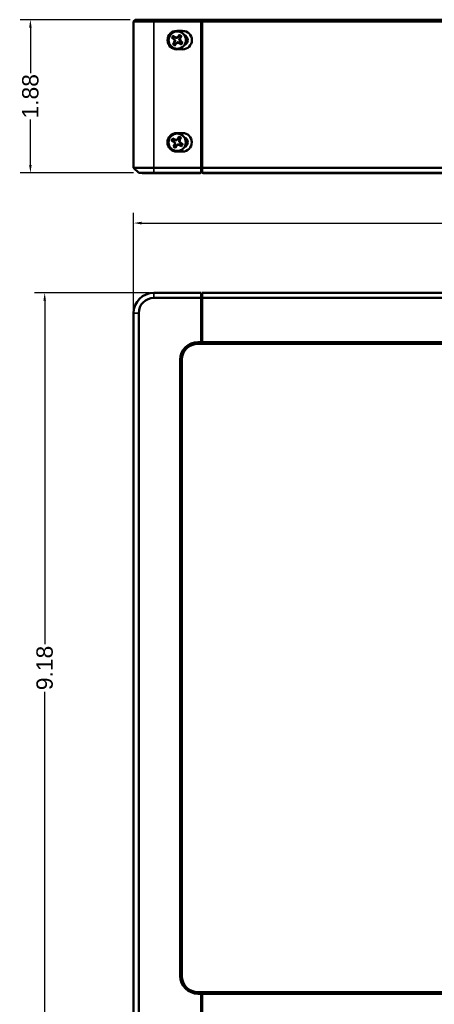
# Model space of a CAD drawing. Header units: inches. Extents: x 0.3 to 31, y 0.5 to 21.4.
# Tile 3 of 6: x 7.4 to 12.4, y 6.9 to 18.9. Entities that reach past the tile are written whole.
import ezdxf

# ---------------------------------------------------------------- set-up
doc = ezdxf.new("R2010")
doc.units = ezdxf.units.IN
doc.header["$MEASUREMENT"] = 0
for name, color, linetype, lineweight in [('Dimension (ANSI)', 7, 'Continuous', 25), ('Visible (ANSI)', 7, 'Continuous', 50), ('Visible Narrow (ANSI)', 7, 'Continuous', 35)]:
    doc.layers.add(name, color=color, linetype=linetype, lineweight=lineweight)
doc.styles.add('Ross DEFAULT-ANSI', font='arial.ttf')
doc.dimstyles.new('Ross Fabrication Imperial-ANSI', dxfattribs={"dimtxt": 0.2, "dimasz": 0.098425, "dimexe": 0.125, "dimexo": 0.0625, "dimgap": 0.031496, "dimtad": 0, "dimtih": 1, "dimtoh": 1, "dimrnd": 1e-08, "dimzin": 0, "dimdsep": 46, "dimtxsty": 'Ross DEFAULT-ANSI', "dimcen": 0.09, "dimdle": 0.393701, "dimclrd": 179, "dimclre": 179, "dimclrt": 179, "dimadec": 0, "dimazin": 0, "dimtfac": 0.6, "dimtofl": 0, "dimtmove": 0, "dimatfit": 3, "dimfxl": 1, "dimtolj": 1, "dimtzin": 4, "dimlwd": 25, "dimlwe": 25, "dimarcsym": 0})

# ---------------------------------------------------------------- blocks, each defined once
blk = doc.blocks.new('*D5')
at = {"layer": 'Defpoints', "color": 0, "linetype": 'Continuous', "transparency": 16777216}
for p in [(23.75, 16.415), (8.76, 15.312), (23.75, 15.312)]:
    blk.add_point(p, dxfattribs=at)
at = {"layer": 'Dimension (ANSI)', "color": 179, "linetype": 'Continuous', "lineweight": 25, "true_color": 0x262658, "transparency": 16777216}
for p, q in [((8.76, 15.375), (8.76, 16.54)), ((23.75, 15.375), (23.75, 16.54)), ((8.858, 16.415), (15.895, 16.415)), ((23.651, 16.415), (16.614, 16.415))]:
    blk.add_line(p, q, dxfattribs=at)
at = {"layer": 'Dimension (ANSI)', "color": 179, "linetype": 'Continuous', "true_color": 0x262658, "transparency": 16777216}
for points in [[(8.858, 16.431), (8.858, 16.398), (8.76, 16.415)], [(23.651, 16.431), (23.651, 16.398), (23.75, 16.415)]]:
    blk.add_solid(points, dxfattribs=at)
at = {"layer": 'Dimension (ANSI)', "color": 179, "linetype": 'Continuous', "lineweight": 25, "true_color": 0x262658, "transparency": 16777216, "insert": (16.255, 16.415), "char_height": 0.2, "attachment_point": 5, "style": 'Ross DEFAULT-ANSI'}
blk.add_mtext('\\A1;14.99', dxfattribs=at)
blk = doc.blocks.new('*D6')
at = {"layer": 'Defpoints', "color": 0, "linetype": 'Continuous', "transparency": 16777216}
for p in [(9.01, 15.562), (7.671, 6.38), (9.01, 6.38)]:
    blk.add_point(p, dxfattribs=at)
at = {"layer": 'Dimension (ANSI)', "color": 179, "linetype": 'Continuous', "lineweight": 25, "true_color": 0x262658, "transparency": 16777216}
for p, q in [((8.947, 15.562), (7.546, 15.562)), ((7.671, 15.464), (7.671, 11.263)), ((7.671, 6.478), (7.671, 10.68)), ((8.947, 6.38), (7.546, 6.38))]:
    blk.add_line(p, q, dxfattribs=at)
at = {"layer": 'Dimension (ANSI)', "color": 179, "linetype": 'Continuous', "true_color": 0x262658, "transparency": 16777216}
for points in [[(7.655, 15.464), (7.687, 15.464), (7.671, 15.562)], [(7.655, 6.478), (7.687, 6.478), (7.671, 6.38)]]:
    blk.add_solid(points, dxfattribs=at)
at = {"layer": 'Dimension (ANSI)', "color": 179, "linetype": 'Continuous', "lineweight": 25, "true_color": 0x262658, "transparency": 16777216, "insert": (7.671, 10.971), "char_height": 0.2, "attachment_point": 5, "rotation": 90, "style": 'Ross DEFAULT-ANSI'}
blk.add_mtext('\\A1;9.18', dxfattribs=at)
blk = doc.blocks.new('*D8')
at = {"layer": 'Defpoints', "color": 0, "linetype": 'Continuous', "transparency": 16777216}
for p in [(7.496, 18.903), (8.78, 18.903), (8.823, 17.028)]:
    blk.add_point(p, dxfattribs=at)
at = {"layer": 'Dimension (ANSI)', "color": 179, "linetype": 'Continuous', "lineweight": 25, "true_color": 0x262658, "transparency": 16777216}
for p, q in [((8.717, 18.903), (7.371, 18.903)), ((7.496, 18.805), (7.496, 18.248)), ((7.496, 17.127), (7.496, 17.684)), ((8.76, 17.028), (7.371, 17.028))]:
    blk.add_line(p, q, dxfattribs=at)
at = {"layer": 'Dimension (ANSI)', "color": 179, "linetype": 'Continuous', "true_color": 0x262658, "transparency": 16777216}
for points in [[(7.48, 18.805), (7.512, 18.805), (7.496, 18.903)], [(7.48, 17.127), (7.512, 17.127), (7.496, 17.028)]]:
    blk.add_solid(points, dxfattribs=at)
at = {"layer": 'Dimension (ANSI)', "color": 179, "linetype": 'Continuous', "lineweight": 25, "true_color": 0x262658, "transparency": 16777216, "insert": (7.496, 17.966), "char_height": 0.2, "attachment_point": 5, "rotation": 90, "style": 'Ross DEFAULT-ANSI'}
blk.add_mtext('\\A1;1.88', dxfattribs=at)

msp = doc.modelspace()

# ---------------------------------------------------------------- linework, layer by layer
at = {"layer": 'Visible (ANSI)'}
for p, q in [((8.78, 18.903), (8.76, 18.883)), ((8.76, 18.883), (8.76, 17.091)), ((9.01, 18.883), (8.76, 18.883)), ((8.78, 18.903), (9.01, 18.903)), ((9.59, 18.903), (9.01, 18.903)), ((9.01, 18.883), (9.59, 18.883)), ((9.59, 18.883), (9.59, 18.903)), ((9.59, 18.903), (9.6, 18.903)), ((9.59, 17.091), (9.59, 18.883)), ((22.91, 18.903), (9.6, 18.903)), ((9.6, 18.903), (9.6, 18.883)), ((9.6, 18.883), (22.91, 18.883)), ((9.6, 18.883), (9.6, 17.091)), ((9.23, 18.681), (9.252, 18.666)), ((9.269, 18.689), (9.246, 18.705)), ((9.267, 18.686), (9.269, 18.689)), ((9.289, 18.684), (9.269, 18.689)), ((9.361, 18.766), (9.289, 18.766)), ((9.307, 18.696), (9.289, 18.684)), ((9.29, 18.679), (9.289, 18.684)), ((9.323, 18.718), (9.307, 18.696)), ((9.309, 18.693), (9.307, 18.696)), ((9.326, 18.659), (9.33, 18.679)), ((9.327, 18.681), (9.33, 18.679)), ((9.33, 18.679), (9.346, 18.702)), ((9.259, 18.627), (9.243, 18.605)), ((9.255, 18.668), (9.252, 18.666)), ((9.252, 18.666), (9.264, 18.648)), ((9.264, 18.648), (9.259, 18.627)), ((9.262, 18.626), (9.259, 18.627)), ((9.269, 18.649), (9.264, 18.648)), ((9.266, 18.588), (9.282, 18.611)), ((9.28, 18.613), (9.282, 18.611)), ((9.282, 18.611), (9.3, 18.622)), ((9.299, 18.628), (9.3, 18.622)), ((9.3, 18.622), (9.321, 18.618)), ((9.32, 18.658), (9.326, 18.659)), ((9.322, 18.621), (9.321, 18.618)), ((9.321, 18.618), (9.343, 18.602)), ((9.337, 18.641), (9.326, 18.659)), ((9.334, 18.639), (9.337, 18.641)), ((9.359, 18.625), (9.337, 18.641)), ((9.289, 18.541), (9.361, 18.541)), ((9.36, 17.516), (9.288, 17.516)), ((9.316, 17.47), (9.302, 17.447)), ((9.227, 17.425), (9.251, 17.412)), ((9.265, 17.436), (9.241, 17.45)), ((9.261, 17.374), (9.247, 17.35)), ((9.253, 17.414), (9.251, 17.412)), ((9.251, 17.412), (9.264, 17.395)), ((9.264, 17.395), (9.261, 17.374)), ((9.264, 17.373), (9.261, 17.374)), ((9.263, 17.433), (9.265, 17.436)), ((9.269, 17.396), (9.264, 17.395)), ((9.285, 17.434), (9.265, 17.436)), ((9.272, 17.336), (9.286, 17.36)), ((9.283, 17.362), (9.286, 17.36)), ((9.302, 17.447), (9.285, 17.434)), ((9.287, 17.428), (9.285, 17.434)), ((9.286, 17.36), (9.302, 17.373)), ((9.301, 17.378), (9.302, 17.373)), ((9.305, 17.444), (9.302, 17.447)), ((9.302, 17.373), (9.323, 17.37)), ((9.319, 17.41), (9.324, 17.412)), ((9.324, 17.374), (9.323, 17.37)), ((9.323, 17.37), (9.347, 17.357)), ((9.324, 17.434), (9.327, 17.433)), ((9.324, 17.412), (9.327, 17.433)), ((9.337, 17.395), (9.324, 17.412)), ((9.327, 17.433), (9.34, 17.457)), ((9.335, 17.393), (9.337, 17.395)), ((9.361, 17.381), (9.337, 17.395)), ((9.288, 17.291), (9.36, 17.291)), ((9.6, 17.253), (9.59, 17.253)), ((9.59, 17.163), (9.6, 17.163)), ((9.6, 17.153), (9.59, 17.153)), ((8.76, 17.091), (9.01, 17.091)), ((8.823, 17.028), (8.76, 17.091)), ((9.01, 17.028), (8.823, 17.028)), ((8.864, 17.028), (8.864, 17.027)), ((9.58, 17.027), (8.864, 17.027)), ((9.59, 17.091), (9.01, 17.091)), ((9.01, 17.028), (9.59, 17.028)), ((9.58, 17.028), (9.58, 17.027)), ((9.59, 17.028), (9.59, 17.091)), ((22.91, 17.091), (9.6, 17.091)), ((9.6, 17.091), (9.6, 17.028)), ((9.6, 17.028), (22.91, 17.028)), ((9.61, 17.028), (9.61, 17.027)), ((22.9, 17.027), (9.61, 17.027)), ((9.59, 15.562), (9.01, 15.562)), ((9.59, 15.499), (9.59, 15.562)), ((22.91, 15.562), (9.6, 15.562)), ((9.6, 15.562), (9.6, 15.499)), ((9.01, 15.499), (9.59, 15.499)), ((9.59, 15.499), (9.59, 14.957)), ((9.6, 15.499), (22.91, 15.499)), ((9.6, 15.499), (9.6, 14.957)), ((8.76, 15.312), (8.76, 6.63)), ((8.823, 6.63), (8.823, 15.312)), ((9.6, 15.42), (9.59, 15.42)), ((9.59, 15.3), (9.6, 15.3)), ((9.59, 15.285), (9.6, 15.285)), ((9.59, 14.957), (9.548, 14.957)), ((9.59, 14.937), (9.59, 14.957)), ((9.59, 14.941), (9.6, 14.941)), ((9.6, 14.957), (9.6, 14.937)), ((22.91, 14.957), (9.6, 14.957)), ((9.548, 14.937), (9.59, 14.937)), ((9.6, 14.939), (9.59, 14.939)), ((9.6, 14.937), (9.59, 14.937)), ((9.6, 14.937), (22.91, 14.937)), ((9.332, 14.742), (9.332, 7.201)), ((9.352, 7.201), (9.352, 14.742)), ((9.59, 7.005), (9.548, 7.005)), ((9.59, 7.005), (9.6, 7.005)), ((9.59, 6.985), (9.59, 7.005)), ((9.6, 7.003), (9.59, 7.003)), ((9.59, 7.001), (9.6, 7.001)), ((9.6, 7.005), (9.6, 6.985)), ((22.91, 7.005), (9.6, 7.005)), ((9.548, 6.985), (9.59, 6.985)), ((9.59, 6.985), (9.59, 6.443)), ((9.6, 6.985), (22.91, 6.985)), ((9.6, 6.985), (9.6, 6.443))]:
    msp.add_line(p, q, dxfattribs=at)
for centre in [(9.295, 18.653), (9.294, 17.403)]:
    msp.add_circle(centre, 0.106, dxfattribs=at)
for centre, radius, start, end in [((9.289, 18.653), 0.113, 90, 270), ((9.295, 18.653), 0.0707, 133.4823, 156.5562), ((9.295, 18.653), 0.0688, 133.6796, 156.3588), ((9.295, 18.653), 0.0688, 43.6796, 66.3588), ((9.295, 18.653), 0.0707, 43.4823, 66.5562), ((9.361, 18.653), 0.113, 270, 90), ((9.361, 18.653), 0.064, 289.2412, 70.7588), ((9.295, 18.653), 0.0707, 223.4823, 246.5562), ((9.295, 18.653), 0.0688, 223.6796, 246.3588), ((9.295, 18.653), 0.0688, 313.6796, 336.3588), ((9.295, 18.653), 0.0707, 313.4823, 336.5562), ((9.288, 17.403), 0.113, 90, 270), ((9.294, 17.403), 0.0707, 48.8721, 71.9461), ((9.36, 17.403), 0.113, 270, 90), ((9.294, 17.403), 0.0707, 138.8721, 161.9461), ((9.294, 17.403), 0.0688, 139.0695, 161.7487), ((9.294, 17.403), 0.0707, 228.8721, 251.9461), ((9.294, 17.403), 0.0688, 229.0695, 251.7487), ((9.294, 17.403), 0.0688, 49.0695, 71.7487), ((9.294, 17.403), 0.0688, 319.0695, 341.7487), ((9.294, 17.403), 0.0707, 318.8721, 341.9461), ((9.36, 17.403), 0.064, 289.2412, 70.7588), ((9.01, 15.312), 0.25, 90, 180), ((9.01, 15.312), 0.187, 90, 180), ((9.548, 14.742), 0.216, 90, 180), ((9.548, 14.742), 0.196, 90, 180), ((9.548, 7.201), 0.216, 180, 270), ((9.548, 7.201), 0.196, 180, 270)]:
    msp.add_arc(centre, radius, start, end, dxfattribs=at)
for points, weights in [([(9.232, 18.681), (9.231, 18.681), (9.23, 18.681)], [1.01218915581, 1.01172679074, 1.01110160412]), ([(9.255, 18.668), (9.246, 18.673), (9.232, 18.681)], [2.37346205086, 1.9683578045, 1.53696783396]), ([(9.247, 18.703), (9.247, 18.704), (9.246, 18.705)], [1.01218915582, 1.01172679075, 1.01110160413]), ([(9.247, 18.703), (9.26, 18.692), (9.267, 18.686)], [1.53696783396, 1.9683578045, 2.37346205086]), ([(9.267, 18.686), (9.281, 18.681), (9.29, 18.679)], [2.07391766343, 2.6044802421, 2.81776863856]), ([(9.29, 18.679), (9.297, 18.684), (9.309, 18.693)], [2.81776863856, 2.60448024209, 2.07391766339]), ([(9.309, 18.693), (9.314, 18.702), (9.322, 18.716)], [2.37346205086, 1.9683578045, 1.53696783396]), ([(9.327, 18.681), (9.323, 18.666), (9.32, 18.658)], [2.07391766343, 2.6044802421, 2.81776863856]), ([(9.322, 18.716), (9.322, 18.717), (9.323, 18.718)], [1.01218915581, 1.01172679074, 1.01110160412]), ([(9.344, 18.701), (9.334, 18.688), (9.327, 18.681)], [1.53696783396, 1.9683578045, 2.37346205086]), ([(9.344, 18.701), (9.345, 18.701), (9.346, 18.702)], [1.01218915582, 1.01172679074, 1.01110160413]), ([(9.245, 18.606), (9.244, 18.605), (9.243, 18.605)], [1.01218915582, 1.01172679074, 1.01110160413]), ([(9.245, 18.606), (9.256, 18.618), (9.262, 18.626)], [1.53696783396, 1.9683578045, 2.37346205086]), ([(9.269, 18.649), (9.264, 18.656), (9.255, 18.668)], [2.81776863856, 2.60448024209, 2.07391766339]), ([(9.262, 18.626), (9.267, 18.64), (9.269, 18.649)], [2.07391766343, 2.6044802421, 2.81776863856]), ([(9.267, 18.59), (9.267, 18.589), (9.266, 18.588)], [1.01218915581, 1.01172679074, 1.01110160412]), ([(9.28, 18.613), (9.275, 18.605), (9.267, 18.59)], [2.37346205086, 1.9683578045, 1.53696783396]), ([(9.299, 18.628), (9.292, 18.623), (9.28, 18.613)], [2.81776863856, 2.6044802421, 2.07391766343]), ([(9.322, 18.621), (9.308, 18.625), (9.299, 18.628)], [2.07391766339, 2.60448024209, 2.81776863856]), ([(9.32, 18.658), (9.325, 18.651), (9.334, 18.639)], [2.81776863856, 2.60448024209, 2.07391766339]), ([(9.342, 18.604), (9.33, 18.614), (9.322, 18.621)], [1.53696783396, 1.9683578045, 2.37346205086]), ([(9.334, 18.639), (9.343, 18.634), (9.358, 18.626)], [2.37346205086, 1.9683578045, 1.53696783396]), ([(9.342, 18.604), (9.343, 18.603), (9.343, 18.602)], [1.01218915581, 1.01172679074, 1.01110160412]), ([(9.358, 18.626), (9.359, 18.625), (9.359, 18.625)], [1.01218915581, 1.01172679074, 1.01110160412]), ([(9.315, 17.469), (9.316, 17.47), (9.316, 17.47)], [1.01218915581, 1.01172679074, 1.01110160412]), ([(9.228, 17.425), (9.228, 17.425), (9.227, 17.425)], [1.01218915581, 1.01172679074, 1.01110160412]), ([(9.253, 17.414), (9.244, 17.418), (9.228, 17.425)], [2.37346205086, 1.9683578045, 1.53696783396]), ([(9.242, 17.448), (9.241, 17.449), (9.241, 17.45)], [1.01218915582, 1.01172679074, 1.01110160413]), ([(9.242, 17.448), (9.255, 17.439), (9.263, 17.433)], [1.53696783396, 1.9683578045, 2.37346205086]), ([(9.249, 17.351), (9.248, 17.351), (9.247, 17.35)], [1.01218915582, 1.01172679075, 1.01110160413]), ([(9.249, 17.351), (9.258, 17.365), (9.264, 17.373)], [1.53696783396, 1.9683578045, 2.37346205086]), ([(9.269, 17.396), (9.263, 17.403), (9.253, 17.414)], [2.81776863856, 2.60448024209, 2.07391766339]), ([(9.263, 17.433), (9.278, 17.43), (9.287, 17.428)], [2.07391766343, 2.6044802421, 2.81776863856]), ([(9.264, 17.373), (9.267, 17.388), (9.269, 17.396)], [2.07391766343, 2.6044802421, 2.81776863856]), ([(9.283, 17.362), (9.279, 17.353), (9.272, 17.338)], [2.37346205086, 1.9683578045, 1.53696783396]), ([(9.301, 17.378), (9.294, 17.372), (9.283, 17.362)], [2.81776863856, 2.60448024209, 2.07391766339]), ([(9.287, 17.428), (9.294, 17.434), (9.305, 17.444)], [2.81776863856, 2.60448024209, 2.07391766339]), ([(9.324, 17.374), (9.309, 17.377), (9.301, 17.378)], [2.07391766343, 2.6044802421, 2.81776863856]), ([(9.305, 17.444), (9.309, 17.454), (9.315, 17.469)], [2.37346205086, 1.9683578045, 1.53696783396]), ([(9.324, 17.434), (9.32, 17.419), (9.319, 17.41)], [2.07391766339, 2.60448024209, 2.81776863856]), ([(9.319, 17.41), (9.325, 17.403), (9.335, 17.393)], [2.81776863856, 2.6044802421, 2.07391766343]), ([(9.339, 17.455), (9.329, 17.442), (9.324, 17.434)], [1.53696783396, 1.9683578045, 2.37346205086]), ([(9.346, 17.358), (9.332, 17.368), (9.324, 17.374)], [1.53696783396, 1.9683578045, 2.37346205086]), ([(9.335, 17.393), (9.344, 17.388), (9.359, 17.382)], [2.37346205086, 1.9683578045, 1.53696783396]), ([(9.339, 17.455), (9.34, 17.456), (9.34, 17.457)], [1.01218915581, 1.01172679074, 1.01110160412]), ([(9.346, 17.358), (9.346, 17.358), (9.347, 17.357)], [1.01218915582, 1.01172679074, 1.01110160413]), ([(9.359, 17.382), (9.36, 17.382), (9.361, 17.381)], [1.01218915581, 1.01172679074, 1.01110160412]), ([(9.272, 17.338), (9.272, 17.337), (9.272, 17.336)], [1.01218915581, 1.01172679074, 1.01110160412])]:
    msp.add_rational_spline(points, weights, degree=2, dxfattribs=at)
at = {"layer": 'Visible Narrow (ANSI)'}
for p, q in [((9.01, 18.903), (9.01, 18.883)), ((9.01, 17.091), (9.01, 18.883)), ((9.289, 18.759), (9.289, 18.766)), ((9.361, 18.736), (9.361, 18.766)), ((9.361, 18.541), (9.361, 18.57)), ((9.289, 18.547), (9.289, 18.541)), ((9.288, 17.516), (9.288, 17.509)), ((9.36, 17.486), (9.36, 17.516)), ((9.288, 17.297), (9.288, 17.291)), ((9.36, 17.32), (9.36, 17.291)), ((9.59, 17.187), (9.6, 17.187)), ((9.01, 17.028), (9.01, 17.091)), ((9.01, 15.499), (9.01, 15.562)), ((8.823, 15.312), (8.76, 15.312)), ((9.59, 15.261), (9.6, 15.261)), ((9.548, 14.957), (9.548, 14.937)), ((9.59, 14.965), (9.6, 14.965)), ((9.332, 14.742), (9.352, 14.742)), ((9.332, 7.201), (9.352, 7.201)), ((9.548, 6.985), (9.548, 7.005)), ((9.59, 6.978), (9.6, 6.978))]:
    msp.add_line(p, q, dxfattribs=at)

# ---------------------------------------------------------------- dimensions: what is measured, and where the dimension line sits
at = {"layer": 'Dimension (ANSI)', "color": 179, "linetype": 'Continuous', "lineweight": 25, "true_color": 0x262658}
for base, p1, p2, angle, picture, middle in [((7.495916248, 18.903306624), (8.822598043, 17.028306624), (8.779598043, 18.903306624), 90, '*D8', (7.495916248, 17.965806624)), ((23.75, 16.415), (8.76, 15.312), (23.75, 15.312), 180, '*D5', (16.255, 16.415)), ((7.671, 6.38), (9.01, 15.562), (9.01, 6.38), 90, '*D6', (7.671, 10.971))]:
    dim = msp.add_linear_dim(base=base, p1=p1, p2=p2, angle=angle, dimstyle='Ross Fabrication Imperial-ANSI', override={"dimgap": 0.031496, "dimtih": 0, "dimtoh": 0, "dimdec": 2, "dimtol": 0, "dimlim": 0, "dimtp": 0, "dimtm": 0, "dimtdec": 2, "dimatfit": 1}, dxfattribs=at)
    dim.commit()
    dim.dimension.update_dxf_attribs({"geometry": picture, "text_midpoint": middle, "dimtype": 160})

doc.saveas('drawing.dxf')
